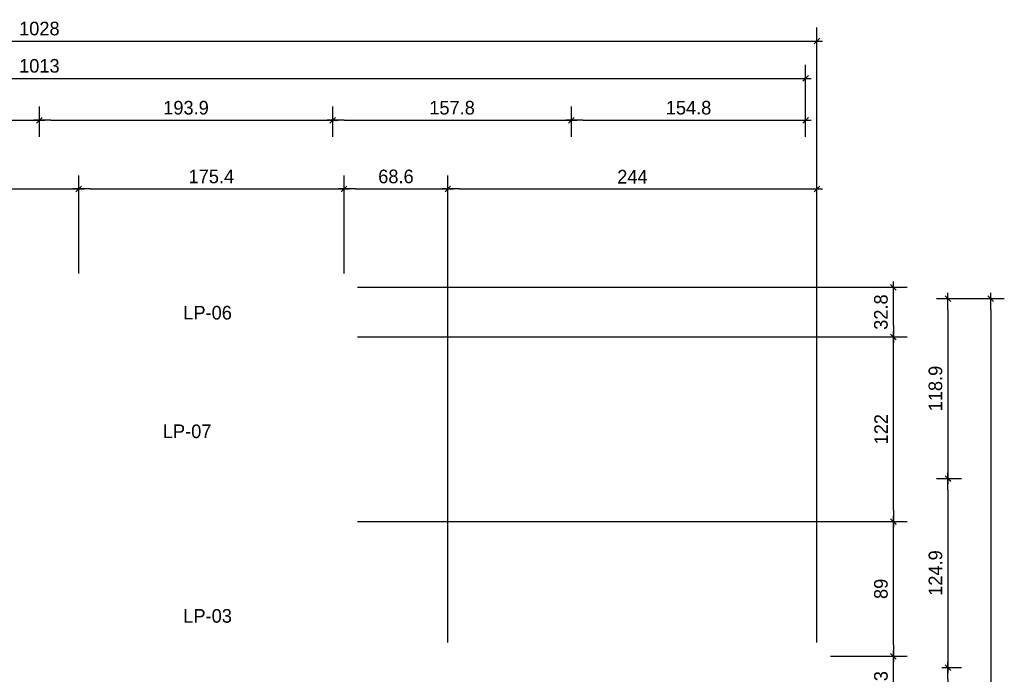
# Model space of a CAD drawing. Header units: millimetres. Extents: x 19442 to 19711, y 4351 to 4752.
# Tile 6 of 256: x 19449.04 to 19455.55, y 4519.66 to 4523.99. Entities that reach past the tile are written whole.
import ezdxf

# ---------------------------------------------------------------- set-up
doc = ezdxf.new("R2010")
doc.units = ezdxf.units.MM
doc.layers.add('0 @ 0.5', color=7, linetype='Continuous')
doc.layers.add('TEXTO @ 0.5', color=2, linetype='Continuous')
doc.styles.add('century gothic', font='GOTHIC.TTF')
doc.dimstyles.new('ANOTATIVE CM SMCONSTRUCCIONES', dxfattribs={"dimscale": 0, "dimtxt": 0.18, "dimasz": 0.15, "dimexe": 0.18, "dimexo": 0.18, "dimgap": 0.07, "dimtad": 1, "dimdec": 1, "dimlfac": 100, "dimdsep": 46, "dimtxsty": 'century gothic', "dimblk1": 'FLECHA1', "dimblk2": 'FLECHA1', "dimsah": 1, "dimcen": 0.18, "dimdle": 0.075, "dimclrd": 1, "dimclre": 1, "dimclrt": 2, "dimaunit": 1, "dimadec": 0, "dimazin": 2, "dimtfac": 0.75, "dimtdec": 1, "dimtix": 1, "dimtmove": 2, "dimatfit": 3, "dimfxl": 0.09, "dimtvp": 1.5, "dimtfill": 1, "dimtolj": 1, "dimtzin": 0, "dimarcsym": 0})

# ---------------------------------------------------------------- blocks, each defined once
blk = doc.blocks.new('FLECHA1')
at = {"color": 1}
blk.add_line((-1, 0), (0.496, 0), dxfattribs=at)
at = {"color": 4}
blk.add_line((-0.246, -0.248), (0.248, 0.25), dxfattribs=at)
blk = doc.blocks.new('*D395')
at = {"color": 1, "lineweight": -2, "transparency": 16777216}
for p, q in [((19447.2042, 4523.33), (19447.2042, 4523.4145)), ((19449.173, 4523.3197), (19449.173, 4523.4145)), ((19447.2792, 4523.3245), (19449.098, 4523.3245))]:
    blk.add_line(p, q, dxfattribs=at)
at = {"layer": 'Defpoints', "color": 0, "transparency": 16777216}
for p in [(19449.173, 4523.3245), (19447.2042, 4523.24), (19449.173, 4523.2297)]:
    blk.add_point(p, dxfattribs=at)
at = {"color": 1, "lineweight": -2, "transparency": 16777216, "xscale": 0.075, "yscale": 0.075, "zscale": 0.075, "rotation": 180}
blk.add_blockref('FLECHA1', (19447.2042, 4523.3245), dxfattribs=at)
at = {"color": 1, "lineweight": -2, "transparency": 16777216, "xscale": 0.075, "yscale": 0.075, "zscale": 0.075}
blk.add_blockref('FLECHA1', (19449.173, 4523.3245), dxfattribs=at)
at = {"color": 2, "transparency": 16777216, "insert": (19448.1886, 4523.4068), "char_height": 0.09, "attachment_point": 5, "style": 'century gothic', "bg_fill": 3, "box_fill_scale": 1.1, "bg_fill_color": 256, "bg_fill_true_color": 13158600, "bg_fill_transparency": 0}
blk.add_mtext('\\A1;196.9', dxfattribs=at)
blk = doc.blocks.new('*D396')
at = {"color": 1, "lineweight": -2, "transparency": 16777216}
for p, q in [((19449.173, 4523.3197), (19449.173, 4523.4145)), ((19449.248, 4523.3245), (19451.0367, 4523.3245))]:
    blk.add_line(p, q, dxfattribs=at)
at = {"layer": 'Defpoints', "color": 0, "transparency": 16777216}
for p in [(19451.1117, 4523.3245), (19451.1117, 4523.3245), (19449.173, 4523.2297)]:
    blk.add_point(p, dxfattribs=at)
at = {"color": 1, "lineweight": -2, "transparency": 16777216, "xscale": 0.075, "yscale": 0.075, "zscale": 0.075, "rotation": 180}
blk.add_blockref('FLECHA1', (19449.173, 4523.3245), dxfattribs=at)
at = {"color": 1, "lineweight": -2, "transparency": 16777216, "xscale": 0.075, "yscale": 0.075, "zscale": 0.075}
blk.add_blockref('FLECHA1', (19451.1117, 4523.3245), dxfattribs=at)
at = {"color": 2, "transparency": 16777216, "insert": (19450.1423, 4523.4068), "char_height": 0.09, "attachment_point": 5, "style": 'century gothic', "bg_fill": 3, "box_fill_scale": 1.1, "bg_fill_color": 256, "bg_fill_true_color": 13158600, "bg_fill_transparency": 0}
blk.add_mtext('\\A1;193.9', dxfattribs=at)
blk = doc.blocks.new('*D397')
at = {"color": 1, "lineweight": -2, "transparency": 16777216}
for p, q in [((19452.6898, 4523.3022), (19452.6898, 4523.4145)), ((19451.1867, 4523.3245), (19452.6148, 4523.3245))]:
    blk.add_line(p, q, dxfattribs=at)
at = {"layer": 'Defpoints', "color": 0, "transparency": 16777216}
for p in [(19451.1117, 4523.3245), (19452.6898, 4523.3245), (19452.6898, 4523.2122)]:
    blk.add_point(p, dxfattribs=at)
at = {"color": 1, "lineweight": -2, "transparency": 16777216, "xscale": 0.075, "yscale": 0.075, "zscale": 0.075, "rotation": 180}
blk.add_blockref('FLECHA1', (19451.1117, 4523.3245), dxfattribs=at)
at = {"color": 1, "lineweight": -2, "transparency": 16777216, "xscale": 0.075, "yscale": 0.075, "zscale": 0.075}
blk.add_blockref('FLECHA1', (19452.6898, 4523.3245), dxfattribs=at)
at = {"color": 2, "transparency": 16777216, "insert": (19451.9008, 4523.4068), "char_height": 0.09, "attachment_point": 5, "style": 'century gothic', "bg_fill": 3, "box_fill_scale": 1.1, "bg_fill_color": 256, "bg_fill_true_color": 13158600, "bg_fill_transparency": 0}
blk.add_mtext('\\A1;157.8', dxfattribs=at)
blk = doc.blocks.new('*D398')
at = {"color": 1, "lineweight": -2, "transparency": 16777216}
for p, q in [((19452.6898, 4523.3022), (19452.6898, 4523.4145)), ((19454.2379, 4523.2156), (19454.2379, 4523.4145)), ((19452.7648, 4523.3245), (19454.1629, 4523.3245))]:
    blk.add_line(p, q, dxfattribs=at)
at = {"layer": 'Defpoints', "color": 0, "transparency": 16777216}
for p in [(19454.2379, 4523.3245), (19452.6898, 4523.2122), (19454.2379, 4523.1256)]:
    blk.add_point(p, dxfattribs=at)
at = {"color": 1, "lineweight": -2, "transparency": 16777216, "xscale": 0.075, "yscale": 0.075, "zscale": 0.075, "rotation": 180}
blk.add_blockref('FLECHA1', (19452.6898, 4523.3245), dxfattribs=at)
at = {"color": 1, "lineweight": -2, "transparency": 16777216, "xscale": 0.075, "yscale": 0.075, "zscale": 0.075}
blk.add_blockref('FLECHA1', (19454.2379, 4523.3245), dxfattribs=at)
at = {"color": 2, "transparency": 16777216, "insert": (19453.4639, 4523.4068), "char_height": 0.09, "attachment_point": 5, "style": 'century gothic', "bg_fill": 3, "box_fill_scale": 1.1, "bg_fill_color": 256, "bg_fill_true_color": 13158600, "bg_fill_transparency": 0}
blk.add_mtext('\\A1;154.8', dxfattribs=at)
blk = doc.blocks.new('*D399')
at = {"color": 1, "lineweight": -2, "transparency": 16777216}
for p, q in [((19444.108, 4523.33), (19444.108, 4523.6913)), ((19454.2379, 4523.2156), (19454.2379, 4523.6913)), ((19444.183, 4523.6013), (19454.1629, 4523.6013))]:
    blk.add_line(p, q, dxfattribs=at)
at = {"layer": 'Defpoints', "color": 0, "transparency": 16777216}
for p in [(19454.2379, 4523.6013), (19444.108, 4523.24), (19454.2379, 4523.1256)]:
    blk.add_point(p, dxfattribs=at)
at = {"color": 1, "lineweight": -2, "transparency": 16777216, "xscale": 0.075, "yscale": 0.075, "zscale": 0.075, "rotation": 180}
blk.add_blockref('FLECHA1', (19444.108, 4523.6013), dxfattribs=at)
at = {"color": 1, "lineweight": -2, "transparency": 16777216, "xscale": 0.075, "yscale": 0.075, "zscale": 0.075}
blk.add_blockref('FLECHA1', (19454.2379, 4523.6013), dxfattribs=at)
at = {"color": 2, "transparency": 16777216, "insert": (19449.173, 4523.6835), "char_height": 0.09, "attachment_point": 5, "style": 'century gothic', "bg_fill": 3, "box_fill_scale": 1.1, "bg_fill_color": 256, "bg_fill_true_color": 13158600, "bg_fill_transparency": 0}
blk.add_mtext('\\A1;1013', dxfattribs=at)
blk = doc.blocks.new('*D408')
at = {"color": 1, "lineweight": -2, "transparency": 16777216}
for p, q in [((19455.1023, 4522.1459), (19455.2686, 4522.1459)), ((19455.1786, 4522.0709), (19455.1786, 4521.0317)), ((19455.1023, 4520.9567), (19455.2686, 4520.9567))]:
    blk.add_line(p, q, dxfattribs=at)
at = {"layer": 'Defpoints', "color": 0, "transparency": 16777216}
for p in [(19455.0123, 4522.1459), (19455.0123, 4520.9567), (19455.1786, 4520.9567)]:
    blk.add_point(p, dxfattribs=at)
at = {"color": 1, "lineweight": -2, "transparency": 16777216, "xscale": 0.075, "yscale": 0.075, "zscale": 0.075}
for p, rotation in [((19455.1786, 4522.1459), 90), ((19455.1786, 4520.9567), 270)]:
    blk.add_blockref('FLECHA1', p, dxfattribs=dict(at, rotation=rotation))
at = {"color": 2, "transparency": 16777216, "insert": (19455.0963, 4521.5513), "char_height": 0.09, "attachment_point": 5, "rotation": 90, "style": 'century gothic', "bg_fill": 3, "box_fill_scale": 1.1, "bg_fill_color": 256, "bg_fill_true_color": 13158600, "bg_fill_transparency": 0}
blk.add_mtext('\\A1;118.9', dxfattribs=at)
blk = doc.blocks.new('*D409')
at = {"color": 1, "lineweight": -2, "transparency": 16777216}
for p, q in [((19455.1023, 4520.9567), (19455.2686, 4520.9567)), ((19455.1786, 4520.8817), (19455.1786, 4519.7825)), ((19455.1373, 4519.7075), (19455.2686, 4519.7075))]:
    blk.add_line(p, q, dxfattribs=at)
at = {"layer": 'Defpoints', "color": 0, "transparency": 16777216}
for p in [(19455.0123, 4520.9567), (19455.0473, 4519.7075), (19455.1786, 4519.7075)]:
    blk.add_point(p, dxfattribs=at)
at = {"color": 1, "lineweight": -2, "transparency": 16777216, "xscale": 0.075, "yscale": 0.075, "zscale": 0.075}
for p, rotation in [((19455.1786, 4520.9567), 90), ((19455.1786, 4519.7075), 270)]:
    blk.add_blockref('FLECHA1', p, dxfattribs=dict(at, rotation=rotation))
at = {"color": 2, "transparency": 16777216, "insert": (19455.0963, 4520.3321), "char_height": 0.09, "attachment_point": 5, "rotation": 90, "style": 'century gothic', "bg_fill": 3, "box_fill_scale": 1.1, "bg_fill_color": 256, "bg_fill_true_color": 13158600, "bg_fill_transparency": 0}
blk.add_mtext('\\A1;124.9', dxfattribs=at)
blk = doc.blocks.new('*D410')
at = {"color": 1, "lineweight": -2, "transparency": 16777216}
for p, q in [((19455.1373, 4519.7075), (19455.2686, 4519.7075)), ((19455.1786, 4519.6325), (19455.1786, 4517.8625)), ((19455.1343, 4517.7875), (19455.2686, 4517.7875))]:
    blk.add_line(p, q, dxfattribs=at)
at = {"layer": 'Defpoints', "color": 0, "transparency": 16777216}
for p in [(19455.0473, 4519.7075), (19455.0443, 4517.7875), (19455.1786, 4517.7875)]:
    blk.add_point(p, dxfattribs=at)
at = {"color": 1, "lineweight": -2, "transparency": 16777216, "xscale": 0.075, "yscale": 0.075, "zscale": 0.075}
for p, rotation in [((19455.1786, 4519.7075), 90), ((19455.1786, 4517.7875), 270)]:
    blk.add_blockref('FLECHA1', p, dxfattribs=dict(at, rotation=rotation))
at = {"color": 2, "transparency": 16777216, "insert": (19455.0963, 4518.7475), "char_height": 0.09, "attachment_point": 5, "rotation": 90, "style": 'century gothic', "bg_fill": 3, "box_fill_scale": 1.1, "bg_fill_color": 256, "bg_fill_true_color": 13158600, "bg_fill_transparency": 0}
blk.add_mtext('\\A1;192', dxfattribs=at)
blk = doc.blocks.new('*D413')
at = {"color": 1, "lineweight": -2, "transparency": 16777216}
for p, q in [((19455.1023, 4522.1459), (19455.551, 4522.1459)), ((19455.461, 4522.0709), (19455.461, 4515.9425)), ((19455.1023, 4515.8675), (19455.551, 4515.8675))]:
    blk.add_line(p, q, dxfattribs=at)
at = {"layer": 'Defpoints', "color": 0, "transparency": 16777216}
for p in [(19455.0123, 4522.1459), (19455.0123, 4515.8675), (19455.461, 4515.8675)]:
    blk.add_point(p, dxfattribs=at)
at = {"color": 1, "lineweight": -2, "transparency": 16777216, "xscale": 0.075, "yscale": 0.075, "zscale": 0.075}
for p, rotation in [((19455.461, 4522.1459), 90), ((19455.461, 4515.8675), 270)]:
    blk.add_blockref('FLECHA1', p, dxfattribs=dict(at, rotation=rotation))
at = {"color": 2, "transparency": 16777216, "insert": (19455.3787, 4519.0067), "char_height": 0.09, "attachment_point": 5, "rotation": 90, "style": 'century gothic', "bg_fill": 3, "box_fill_scale": 1.1, "bg_fill_color": 256, "bg_fill_true_color": 13158600, "bg_fill_transparency": 0}
blk.add_mtext('\\A1;627.8', dxfattribs=at)
blk = doc.blocks.new('*D415')
at = {"color": 1, "lineweight": -2, "transparency": 16777216}
for p, q in [((19447.2042, 4523.2156), (19447.2042, 4523.4145)), ((19449.173, 4523.2156), (19449.173, 4523.4145)), ((19447.2792, 4523.3245), (19449.098, 4523.3245))]:
    blk.add_line(p, q, dxfattribs=at)
at = {"layer": 'Defpoints', "color": 0, "transparency": 16777216}
for p in [(19449.173, 4523.3245), (19447.2042, 4523.1256), (19449.173, 4523.1256)]:
    blk.add_point(p, dxfattribs=at)
at = {"color": 1, "lineweight": -2, "transparency": 16777216, "xscale": 0.075, "yscale": 0.075, "zscale": 0.075, "rotation": 180}
blk.add_blockref('FLECHA1', (19447.2042, 4523.3245), dxfattribs=at)
at = {"color": 1, "lineweight": -2, "transparency": 16777216, "xscale": 0.075, "yscale": 0.075, "zscale": 0.075}
blk.add_blockref('FLECHA1', (19449.173, 4523.3245), dxfattribs=at)
at = {"color": 2, "transparency": 16777216, "insert": (19448.1886, 4523.4068), "char_height": 0.09, "attachment_point": 5, "style": 'century gothic', "bg_fill": 3, "box_fill_scale": 1.1, "bg_fill_color": 256, "bg_fill_true_color": 13158600, "bg_fill_transparency": 0}
blk.add_mtext('\\A1;196.9', dxfattribs=at)
blk = doc.blocks.new('*D416')
at = {"color": 1, "lineweight": -2, "transparency": 16777216}
for p, q in [((19449.173, 4523.2791), (19449.173, 4523.4145)), ((19451.1117, 4523.2156), (19451.1117, 4523.4145)), ((19449.248, 4523.3245), (19451.0367, 4523.3245))]:
    blk.add_line(p, q, dxfattribs=at)
at = {"layer": 'Defpoints', "color": 0, "transparency": 16777216}
for p in [(19451.1117, 4523.3245), (19449.173, 4523.1891), (19451.1117, 4523.1256)]:
    blk.add_point(p, dxfattribs=at)
at = {"color": 1, "lineweight": -2, "transparency": 16777216, "xscale": 0.075, "yscale": 0.075, "zscale": 0.075, "rotation": 180}
blk.add_blockref('FLECHA1', (19449.173, 4523.3245), dxfattribs=at)
at = {"color": 1, "lineweight": -2, "transparency": 16777216, "xscale": 0.075, "yscale": 0.075, "zscale": 0.075}
blk.add_blockref('FLECHA1', (19451.1117, 4523.3245), dxfattribs=at)
at = {"color": 2, "transparency": 16777216, "insert": (19450.1423, 4523.4068), "char_height": 0.09, "attachment_point": 5, "style": 'century gothic', "bg_fill": 3, "box_fill_scale": 1.1, "bg_fill_color": 256, "bg_fill_true_color": 13158600, "bg_fill_transparency": 0}
blk.add_mtext('\\A1;193.9', dxfattribs=at)
blk = doc.blocks.new('*D417')
at = {"color": 1, "lineweight": -2, "transparency": 16777216}
for p, q in [((19451.1117, 4523.2156), (19451.1117, 4523.4145)), ((19452.6898, 4523.2156), (19452.6898, 4523.4145)), ((19451.1867, 4523.3245), (19452.6148, 4523.3245))]:
    blk.add_line(p, q, dxfattribs=at)
at = {"layer": 'Defpoints', "color": 0, "transparency": 16777216}
for p in [(19452.6898, 4523.3245), (19451.1117, 4523.1256), (19452.6898, 4523.1256)]:
    blk.add_point(p, dxfattribs=at)
at = {"color": 1, "lineweight": -2, "transparency": 16777216, "xscale": 0.075, "yscale": 0.075, "zscale": 0.075, "rotation": 180}
blk.add_blockref('FLECHA1', (19451.1117, 4523.3245), dxfattribs=at)
at = {"color": 1, "lineweight": -2, "transparency": 16777216, "xscale": 0.075, "yscale": 0.075, "zscale": 0.075}
blk.add_blockref('FLECHA1', (19452.6898, 4523.3245), dxfattribs=at)
at = {"color": 2, "transparency": 16777216, "insert": (19451.9008, 4523.4068), "char_height": 0.09, "attachment_point": 5, "style": 'century gothic', "bg_fill": 3, "box_fill_scale": 1.1, "bg_fill_color": 256, "bg_fill_true_color": 13158600, "bg_fill_transparency": 0}
blk.add_mtext('\\A1;157.8', dxfattribs=at)
blk = doc.blocks.new('*D418')
at = {"color": 1, "lineweight": -2, "transparency": 16777216}
for p, q in [((19452.6898, 4523.2156), (19452.6898, 4523.4145)), ((19454.2379, 4523.2156), (19454.2379, 4523.4145)), ((19452.7648, 4523.3245), (19454.1629, 4523.3245))]:
    blk.add_line(p, q, dxfattribs=at)
at = {"layer": 'Defpoints', "color": 0, "transparency": 16777216}
for p in [(19454.2379, 4523.3245), (19452.6898, 4523.1256), (19454.2379, 4523.1256)]:
    blk.add_point(p, dxfattribs=at)
at = {"color": 1, "lineweight": -2, "transparency": 16777216, "xscale": 0.075, "yscale": 0.075, "zscale": 0.075, "rotation": 180}
blk.add_blockref('FLECHA1', (19452.6898, 4523.3245), dxfattribs=at)
at = {"color": 1, "lineweight": -2, "transparency": 16777216, "xscale": 0.075, "yscale": 0.075, "zscale": 0.075}
blk.add_blockref('FLECHA1', (19454.2379, 4523.3245), dxfattribs=at)
at = {"color": 2, "transparency": 16777216, "insert": (19453.4639, 4523.4068), "char_height": 0.09, "attachment_point": 5, "style": 'century gothic', "bg_fill": 3, "box_fill_scale": 1.1, "bg_fill_color": 256, "bg_fill_true_color": 13158600, "bg_fill_transparency": 0}
blk.add_mtext('\\A1;154.8', dxfattribs=at)
blk = doc.blocks.new('*D432')
at = {"color": 1, "lineweight": -2, "transparency": 16777216}
for p, q in [((19446.9929, 4522.3109), (19446.9929, 4522.9603)), ((19449.4329, 4522.3109), (19449.4329, 4522.9603)), ((19447.0679, 4522.8703), (19449.3579, 4522.8703))]:
    blk.add_line(p, q, dxfattribs=at)
at = {"layer": 'Defpoints', "color": 0, "transparency": 16777216}
for p in [(19449.4329, 4522.8703), (19446.9929, 4522.2209), (19449.4329, 4522.2209)]:
    blk.add_point(p, dxfattribs=at)
at = {"color": 1, "lineweight": -2, "transparency": 16777216, "xscale": 0.075, "yscale": 0.075, "zscale": 0.075, "rotation": 180}
blk.add_blockref('FLECHA1', (19446.9929, 4522.8703), dxfattribs=at)
at = {"color": 1, "lineweight": -2, "transparency": 16777216, "xscale": 0.075, "yscale": 0.075, "zscale": 0.075}
blk.add_blockref('FLECHA1', (19449.4329, 4522.8703), dxfattribs=at)
at = {"color": 2, "transparency": 16777216, "insert": (19448.2129, 4522.9514), "char_height": 0.09, "attachment_point": 5, "style": 'century gothic', "bg_fill": 3, "box_fill_scale": 1.1, "bg_fill_color": 256, "bg_fill_true_color": 13158600, "bg_fill_transparency": 0}
blk.add_mtext('\\A1;244', dxfattribs=at)
blk = doc.blocks.new('*D433')
at = {"color": 1, "lineweight": -2, "transparency": 16777216}
for p, q in [((19449.4329, 4522.3109), (19449.4329, 4522.9603)), ((19451.1867, 4522.3109), (19451.1867, 4522.9603)), ((19449.5079, 4522.8703), (19451.1117, 4522.8703))]:
    blk.add_line(p, q, dxfattribs=at)
at = {"layer": 'Defpoints', "color": 0, "transparency": 16777216}
for p in [(19451.1867, 4522.8703), (19449.4329, 4522.2209), (19451.1867, 4522.2209)]:
    blk.add_point(p, dxfattribs=at)
at = {"color": 1, "lineweight": -2, "transparency": 16777216, "xscale": 0.075, "yscale": 0.075, "zscale": 0.075, "rotation": 180}
blk.add_blockref('FLECHA1', (19449.4329, 4522.8703), dxfattribs=at)
at = {"color": 1, "lineweight": -2, "transparency": 16777216, "xscale": 0.075, "yscale": 0.075, "zscale": 0.075}
blk.add_blockref('FLECHA1', (19451.1867, 4522.8703), dxfattribs=at)
at = {"color": 2, "transparency": 16777216, "insert": (19450.3098, 4522.9525), "char_height": 0.09, "attachment_point": 5, "style": 'century gothic', "bg_fill": 3, "box_fill_scale": 1.1, "bg_fill_color": 256, "bg_fill_true_color": 13158600, "bg_fill_transparency": 0}
blk.add_mtext('\\A1;175.4', dxfattribs=at)
blk = doc.blocks.new('*D442')
at = {"color": 1, "lineweight": -2, "transparency": 16777216}
for p, q in [((19454.4029, 4519.7825), (19454.9081, 4519.7825)), ((19454.8181, 4519.5275), (19454.8181, 4519.7075)), ((19454.4029, 4519.4525), (19454.9081, 4519.4525))]:
    blk.add_line(p, q, dxfattribs=at)
at = {"layer": 'Defpoints', "color": 0, "transparency": 16777216}
for p in [(19454.3129, 4519.7825), (19454.8181, 4519.7825), (19454.3129, 4519.4525)]:
    blk.add_point(p, dxfattribs=at)
at = {"color": 1, "lineweight": -2, "transparency": 16777216, "xscale": 0.075, "yscale": 0.075, "zscale": 0.075}
for p, rotation in [((19454.8181, 4519.7825), 90), ((19454.8181, 4519.4525), 270)]:
    blk.add_blockref('FLECHA1', p, dxfattribs=dict(at, rotation=rotation))
at = {"color": 2, "transparency": 16777216, "insert": (19454.7358, 4519.6175), "char_height": 0.09, "attachment_point": 5, "rotation": 90, "style": 'century gothic', "bg_fill": 3, "box_fill_scale": 1.1, "bg_fill_color": 256, "bg_fill_true_color": 13158600, "bg_fill_transparency": 0}
blk.add_mtext('\\A1;33', dxfattribs=at)
blk = doc.blocks.new('*D443')
at = {"color": 1, "lineweight": -2, "transparency": 16777216}
for p, q in [((19451.2767, 4520.6725), (19454.9081, 4520.6725)), ((19454.8181, 4519.8575), (19454.8181, 4520.5975)), ((19454.4029, 4519.7825), (19454.9081, 4519.7825))]:
    blk.add_line(p, q, dxfattribs=at)
at = {"layer": 'Defpoints', "color": 0, "transparency": 16777216}
for p in [(19451.1867, 4520.6725), (19454.8181, 4520.6725), (19454.3129, 4519.7825)]:
    blk.add_point(p, dxfattribs=at)
at = {"color": 1, "lineweight": -2, "transparency": 16777216, "xscale": 0.075, "yscale": 0.075, "zscale": 0.075}
for p, rotation in [((19454.8181, 4520.6725), 90), ((19454.8181, 4519.7825), 270)]:
    blk.add_blockref('FLECHA1', p, dxfattribs=dict(at, rotation=rotation))
at = {"color": 2, "transparency": 16777216, "insert": (19454.7358, 4520.2275), "char_height": 0.09, "attachment_point": 5, "rotation": 90, "style": 'century gothic', "bg_fill": 3, "box_fill_scale": 1.1, "bg_fill_color": 256, "bg_fill_true_color": 13158600, "bg_fill_transparency": 0}
blk.add_mtext('\\A1;89', dxfattribs=at)
blk = doc.blocks.new('*D444')
at = {"color": 1, "lineweight": -2, "transparency": 16777216}
for p, q in [((19451.2767, 4521.8925), (19454.9081, 4521.8925)), ((19454.8181, 4520.7475), (19454.8181, 4521.8175)), ((19451.2767, 4520.6725), (19454.9081, 4520.6725))]:
    blk.add_line(p, q, dxfattribs=at)
at = {"layer": 'Defpoints', "color": 0, "transparency": 16777216}
for p in [(19451.1867, 4521.8925), (19454.8181, 4521.8925), (19451.1867, 4520.6725)]:
    blk.add_point(p, dxfattribs=at)
at = {"color": 1, "lineweight": -2, "transparency": 16777216, "xscale": 0.075, "yscale": 0.075, "zscale": 0.075}
for p, rotation in [((19454.8181, 4521.8925), 90), ((19454.8181, 4520.6725), 270)]:
    blk.add_blockref('FLECHA1', p, dxfattribs=dict(at, rotation=rotation))
at = {"color": 2, "transparency": 16777216, "insert": (19454.7369, 4521.2825), "char_height": 0.09, "attachment_point": 5, "rotation": 90, "style": 'century gothic', "bg_fill": 3, "box_fill_scale": 1.1, "bg_fill_color": 256, "bg_fill_true_color": 13158600, "bg_fill_transparency": 0}
blk.add_mtext('\\A1;122', dxfattribs=at)
blk = doc.blocks.new('*D445')
at = {"color": 1, "lineweight": -2, "transparency": 16777216}
for p, q in [((19451.2767, 4522.2209), (19454.9081, 4522.2209)), ((19454.8181, 4521.9675), (19454.8181, 4522.1459)), ((19451.2767, 4521.8925), (19454.9081, 4521.8925))]:
    blk.add_line(p, q, dxfattribs=at)
at = {"layer": 'Defpoints', "color": 0, "transparency": 16777216}
for p in [(19451.1867, 4522.2209), (19454.8181, 4522.2209), (19451.1867, 4521.8925)]:
    blk.add_point(p, dxfattribs=at)
at = {"color": 1, "lineweight": -2, "transparency": 16777216, "xscale": 0.075, "yscale": 0.075, "zscale": 0.075}
for p, rotation in [((19454.8181, 4522.2209), 90), ((19454.8181, 4521.8925), 270)]:
    blk.add_blockref('FLECHA1', p, dxfattribs=dict(at, rotation=rotation))
at = {"color": 2, "transparency": 16777216, "insert": (19454.7358, 4522.0567), "char_height": 0.09, "attachment_point": 5, "rotation": 90, "style": 'century gothic', "bg_fill": 3, "box_fill_scale": 1.1, "bg_fill_color": 256, "bg_fill_true_color": 13158600, "bg_fill_transparency": 0}
blk.add_mtext('\\A1;32.8', dxfattribs=at)
blk = doc.blocks.new('*D446')
at = {"color": 1, "lineweight": -2, "transparency": 16777216}
for p, q in [((19451.1867, 4522.3109), (19451.1867, 4522.9603)), ((19451.8729, 4519.8725), (19451.8729, 4522.9603)), ((19451.2617, 4522.8703), (19451.7979, 4522.8703))]:
    blk.add_line(p, q, dxfattribs=at)
at = {"layer": 'Defpoints', "color": 0, "transparency": 16777216}
for p in [(19451.8729, 4522.8703), (19451.1867, 4522.2209), (19451.8729, 4519.7825)]:
    blk.add_point(p, dxfattribs=at)
at = {"color": 1, "lineweight": -2, "transparency": 16777216, "xscale": 0.075, "yscale": 0.075, "zscale": 0.075, "rotation": 180}
blk.add_blockref('FLECHA1', (19451.1867, 4522.8703), dxfattribs=at)
at = {"color": 1, "lineweight": -2, "transparency": 16777216, "xscale": 0.075, "yscale": 0.075, "zscale": 0.075}
blk.add_blockref('FLECHA1', (19451.8729, 4522.8703), dxfattribs=at)
at = {"color": 2, "transparency": 16777216, "insert": (19451.5298, 4522.9525), "char_height": 0.09, "attachment_point": 5, "style": 'century gothic', "bg_fill": 3, "box_fill_scale": 1.1, "bg_fill_color": 256, "bg_fill_true_color": 13158600, "bg_fill_transparency": 0}
blk.add_mtext('\\A1;68.6', dxfattribs=at)
blk = doc.blocks.new('*D447')
at = {"color": 1, "lineweight": -2, "transparency": 16777216}
for p, q in [((19451.8729, 4519.8725), (19451.8729, 4522.9603)), ((19454.3129, 4519.8725), (19454.3129, 4522.9603)), ((19451.9479, 4522.8703), (19454.2379, 4522.8703))]:
    blk.add_line(p, q, dxfattribs=at)
at = {"layer": 'Defpoints', "color": 0, "transparency": 16777216}
for p in [(19454.3129, 4522.8703), (19451.8729, 4519.7825), (19454.3129, 4519.7825)]:
    blk.add_point(p, dxfattribs=at)
at = {"color": 1, "lineweight": -2, "transparency": 16777216, "xscale": 0.075, "yscale": 0.075, "zscale": 0.075, "rotation": 180}
blk.add_blockref('FLECHA1', (19451.8729, 4522.8703), dxfattribs=at)
at = {"color": 1, "lineweight": -2, "transparency": 16777216, "xscale": 0.075, "yscale": 0.075, "zscale": 0.075}
blk.add_blockref('FLECHA1', (19454.3129, 4522.8703), dxfattribs=at)
at = {"color": 2, "transparency": 16777216, "insert": (19453.0929, 4522.9514), "char_height": 0.09, "attachment_point": 5, "style": 'century gothic', "bg_fill": 3, "box_fill_scale": 1.1, "bg_fill_color": 256, "bg_fill_true_color": 13158600, "bg_fill_transparency": 0}
blk.add_mtext('\\A1;244', dxfattribs=at)
blk = doc.blocks.new('*D698')
at = {"color": 1, "lineweight": -2, "transparency": 16777216}
for p, q in [((19444.033, 4522.3109), (19444.033, 4523.9376)), ((19454.3129, 4522.3515), (19454.3129, 4523.9376)), ((19444.108, 4523.8476), (19454.2379, 4523.8476))]:
    blk.add_line(p, q, dxfattribs=at)
at = {"layer": 'Defpoints', "color": 0, "transparency": 16777216}
for p in [(19454.3129, 4523.8476), (19454.3129, 4522.2615), (19444.033, 4522.2209)]:
    blk.add_point(p, dxfattribs=at)
at = {"color": 1, "lineweight": -2, "transparency": 16777216, "xscale": 0.075, "yscale": 0.075, "zscale": 0.075, "rotation": 180}
blk.add_blockref('FLECHA1', (19444.033, 4523.8476), dxfattribs=at)
at = {"color": 1, "lineweight": -2, "transparency": 16777216, "xscale": 0.075, "yscale": 0.075, "zscale": 0.075}
blk.add_blockref('FLECHA1', (19454.3129, 4523.8476), dxfattribs=at)
at = {"color": 2, "transparency": 16777216, "insert": (19449.173, 4523.9299), "char_height": 0.09, "attachment_point": 5, "style": 'century gothic', "bg_fill": 3, "box_fill_scale": 1.1, "bg_fill_color": 256, "bg_fill_true_color": 13158600, "bg_fill_transparency": 0}
blk.add_mtext('\\A1;1028', dxfattribs=at)

msp = doc.modelspace()

# ---------------------------------------------------------------- texts
at = {"layer": 'TEXTO @ 0.5', "color": 2, "char_height": 0.09, "width": 0.238534, "attachment_point": 1, "style": 'century gothic'}
for s, insert in [('LP-06 ', (19450.1244, 4522.0977)), ('LP-07 ', (19449.9891, 4521.314)), ('LP-03 ', (19450.1244, 4520.094))]:
    msp.add_mtext(s, dxfattribs=dict(at, insert=insert))

# ---------------------------------------------------------------- dimensions: what is measured, and where the dimension line sits
at = {"layer": '0 @ 0.5'}
for base, p1, p2, picture, middle in [((19449.173, 4523.3245), (19447.2042, 4523.24), (19449.173, 4523.2297), '*D395', (19448.1886, 4523.4068)), ((19449.4329, 4522.8703), (19446.9929, 4522.2209), (19449.4329, 4522.2209), '*D432', (19448.2129, 4522.9514))]:
    dim = msp.add_linear_dim(base=base, p1=p1, p2=p2, dimstyle='ANOTATIVE CM SMCONSTRUCCIONES', override={"dimscale": 0.5, "dimtix": 1, "dimtofl": 1, "dimtmove": 2, "dimatfit": 3}, dxfattribs=at)
    dim.commit()
    dim.dimension.update_dxf_attribs({"geometry": picture, "text_midpoint": middle})
for base, p1, p2, picture, middle in [((19455.1786, 4520.9567), (19455.0123, 4522.1459), (19455.0123, 4520.9567), '*D408', (19455.0963, 4521.5513)), ((19454.8181, 4519.7825), (19454.3129, 4519.4525), (19454.3129, 4519.7825), '*D442', (19454.7358, 4519.6175))]:
    dim = msp.add_linear_dim(base=base, p1=p1, p2=p2, angle=90, dimstyle='ANOTATIVE CM SMCONSTRUCCIONES', override={"dimscale": 0.5, "dimtix": 1, "dimtofl": 1, "dimtmove": 2, "dimatfit": 3}, dxfattribs=at)
    dim.commit()
    dim.dimension.update_dxf_attribs({"geometry": picture, "text_midpoint": middle})

# ---------------------------------------------------------------- next in the draw order: dimensions: what is measured, and where the dimension line sits
for base, p1, p2, picture, middle in [((19451.1117, 4523.3245), (19449.173, 4523.2297), (19451.1117, 4523.3245), '*D396', (19450.1423, 4523.4068)), ((19451.1867, 4522.8703), (19449.4329, 4522.2209), (19451.1867, 4522.2209), '*D433', (19450.3098, 4522.9525))]:
    dim = msp.add_linear_dim(base=base, p1=p1, p2=p2, dimstyle='ANOTATIVE CM SMCONSTRUCCIONES', override={"dimscale": 0.5, "dimtix": 1, "dimtofl": 1, "dimtmove": 2, "dimatfit": 3}, dxfattribs=at)
    dim.commit()
    dim.dimension.update_dxf_attribs({"geometry": picture, "text_midpoint": middle})
for base, p1, p2, picture, middle in [((19455.1786, 4519.7075), (19455.0123, 4520.9567), (19455.0473, 4519.7075), '*D409', (19455.0963, 4520.3321)), ((19454.8181, 4520.6725), (19454.3129, 4519.7825), (19451.1867, 4520.6725), '*D443', (19454.7358, 4520.2275))]:
    dim = msp.add_linear_dim(base=base, p1=p1, p2=p2, angle=90, dimstyle='ANOTATIVE CM SMCONSTRUCCIONES', override={"dimscale": 0.5, "dimtix": 1, "dimtofl": 1, "dimtmove": 2, "dimatfit": 3}, dxfattribs=at)
    dim.commit()
    dim.dimension.update_dxf_attribs({"geometry": picture, "text_midpoint": middle})

# ---------------------------------------------------------------- next in the draw order: dimensions: what is measured, and where the dimension line sits
dim = msp.add_linear_dim(base=(19452.6898, 4523.3245), p1=(19451.1117, 4523.3245), p2=(19452.6898, 4523.2122), dimstyle='ANOTATIVE CM SMCONSTRUCCIONES', override={"dimscale": 0.5, "dimtix": 1, "dimtofl": 1, "dimtmove": 2, "dimatfit": 3}, dxfattribs=at)
dim.commit()
dim.dimension.update_dxf_attribs({"geometry": '*D397', "text_midpoint": (19451.9008, 4523.4068)})
for base, p1, p2, picture, middle in [((19454.8181, 4521.8925), (19451.1867, 4520.6725), (19451.1867, 4521.8925), '*D444', (19454.7369, 4521.2825)), ((19455.1786, 4517.7875), (19455.0473, 4519.7075), (19455.0443, 4517.7875), '*D410', (19455.0963, 4518.7475))]:
    dim = msp.add_linear_dim(base=base, p1=p1, p2=p2, angle=90, dimstyle='ANOTATIVE CM SMCONSTRUCCIONES', override={"dimscale": 0.5, "dimtix": 1, "dimtofl": 1, "dimtmove": 2, "dimatfit": 3}, dxfattribs=at)
    dim.commit()
    dim.dimension.update_dxf_attribs({"geometry": picture, "text_midpoint": middle})

# ---------------------------------------------------------------- next in the draw order: dimensions: what is measured, and where the dimension line sits
dim = msp.add_linear_dim(base=(19454.2379, 4523.3245), p1=(19452.6898, 4523.2122), p2=(19454.2379, 4523.1256), dimstyle='ANOTATIVE CM SMCONSTRUCCIONES', override={"dimscale": 0.5, "dimtix": 1, "dimtofl": 1, "dimtmove": 2, "dimatfit": 3}, dxfattribs=at)
dim.commit()
dim.dimension.update_dxf_attribs({"geometry": '*D398', "text_midpoint": (19453.4639, 4523.4068)})
for base, p1, p2, picture, middle in [((19454.8181, 4522.2209), (19451.1867, 4521.8925), (19451.1867, 4522.2209), '*D445', (19454.7358, 4522.0567)), ((19455.461, 4515.8675), (19455.0123, 4522.1459), (19455.0123, 4515.8675), '*D413', (19455.3787, 4519.0067))]:
    dim = msp.add_linear_dim(base=base, p1=p1, p2=p2, angle=90, dimstyle='ANOTATIVE CM SMCONSTRUCCIONES', override={"dimscale": 0.5, "dimtix": 1, "dimtofl": 1, "dimtmove": 2, "dimatfit": 3}, dxfattribs=at)
    dim.commit()
    dim.dimension.update_dxf_attribs({"geometry": picture, "text_midpoint": middle})

# ---------------------------------------------------------------- next in the draw order: dimensions: what is measured, and where the dimension line sits
for base, p1, p2, picture, middle in [((19454.2379, 4523.6013), (19444.108, 4523.24), (19454.2379, 4523.1256), '*D399', (19449.173, 4523.6835)), ((19451.8729, 4522.8703), (19451.1867, 4522.2209), (19451.8729, 4519.7825), '*D446', (19451.5298, 4522.9525))]:
    dim = msp.add_linear_dim(base=base, p1=p1, p2=p2, dimstyle='ANOTATIVE CM SMCONSTRUCCIONES', override={"dimscale": 0.5, "dimtix": 1, "dimtofl": 1, "dimtmove": 2, "dimatfit": 3}, dxfattribs=at)
    dim.commit()
    dim.dimension.update_dxf_attribs({"geometry": picture, "text_midpoint": middle})

# ---------------------------------------------------------------- next in the draw order: dimensions: what is measured, and where the dimension line sits
for base, p1, p2, picture, middle in [((19449.173, 4523.3245), (19447.2042, 4523.1256), (19449.173, 4523.1256), '*D415', (19448.1886, 4523.4068)), ((19454.3129, 4522.8703), (19451.8729, 4519.7825), (19454.3129, 4519.7825), '*D447', (19453.0929, 4522.9514))]:
    dim = msp.add_linear_dim(base=base, p1=p1, p2=p2, dimstyle='ANOTATIVE CM SMCONSTRUCCIONES', override={"dimscale": 0.5, "dimtix": 1, "dimtofl": 1, "dimtmove": 2, "dimatfit": 3}, dxfattribs=at)
    dim.commit()
    dim.dimension.update_dxf_attribs({"geometry": picture, "text_midpoint": middle})

# ---------------------------------------------------------------- next in the draw order: dimensions: what is measured, and where the dimension line sits
dim = msp.add_linear_dim(base=(19451.1117, 4523.3245), p1=(19449.173, 4523.1891), p2=(19451.1117, 4523.1256), dimstyle='ANOTATIVE CM SMCONSTRUCCIONES', override={"dimscale": 0.5, "dimtix": 1, "dimtofl": 1, "dimtmove": 2, "dimatfit": 3}, dxfattribs=at)
dim.commit()
dim.dimension.update_dxf_attribs({"geometry": '*D416', "text_midpoint": (19450.1423, 4523.4068)})

# ---------------------------------------------------------------- next in the draw order: dimensions: what is measured, and where the dimension line sits
dim = msp.add_linear_dim(base=(19452.6898, 4523.3245), p1=(19451.1117, 4523.1256), p2=(19452.6898, 4523.1256), dimstyle='ANOTATIVE CM SMCONSTRUCCIONES', override={"dimscale": 0.5, "dimtix": 1, "dimtofl": 1, "dimtmove": 2, "dimatfit": 3}, dxfattribs=at)
dim.commit()
dim.dimension.update_dxf_attribs({"geometry": '*D417', "text_midpoint": (19451.9008, 4523.4068)})

# ---------------------------------------------------------------- next in the draw order: dimensions: what is measured, and where the dimension line sits
dim = msp.add_linear_dim(base=(19454.2379, 4523.3245), p1=(19452.6898, 4523.1256), p2=(19454.2379, 4523.1256), dimstyle='ANOTATIVE CM SMCONSTRUCCIONES', override={"dimscale": 0.5, "dimtix": 1, "dimtofl": 1, "dimtmove": 2, "dimatfit": 3}, dxfattribs=at)
dim.commit()
dim.dimension.update_dxf_attribs({"geometry": '*D418', "text_midpoint": (19453.4639, 4523.4068)})

# ---------------------------------------------------------------- next in the draw order: dimensions: what is measured, and where the dimension line sits
dim = msp.add_linear_dim(base=(19454.3129, 4523.8476), p1=(19444.033, 4522.2209), p2=(19454.3129, 4522.2615), dimstyle='ANOTATIVE CM SMCONSTRUCCIONES', override={"dimscale": 0.5, "dimtix": 1, "dimtofl": 1, "dimtmove": 2, "dimatfit": 3}, dxfattribs=at)
dim.commit()
dim.dimension.update_dxf_attribs({"geometry": '*D698', "text_midpoint": (19449.173, 4523.9299)})

doc.saveas('drawing.dxf')
